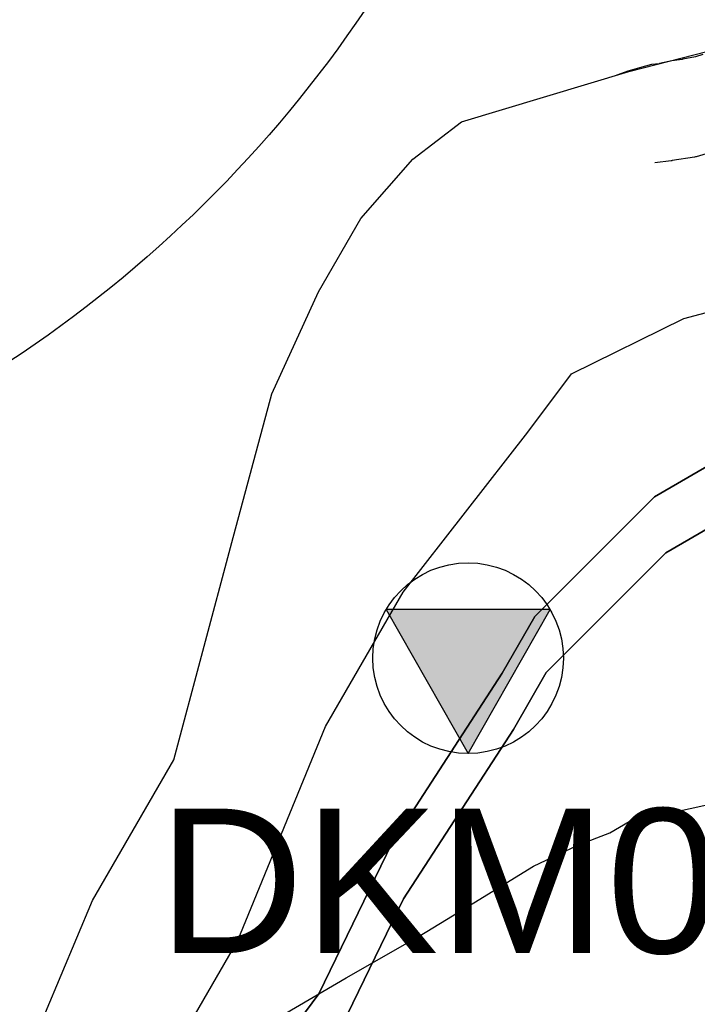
# Model space of a CAD drawing. Extents: x 158343 to 162498, y 431347 to 434500.
# Tile 68 of 220: x 159408 to 159437, y 433800 to 433843. Entities that reach past the tile are written whole.
import ezdxf

# ---------------------------------------------------------------- set-up
doc = ezdxf.new("R2010")
doc.units = 0
doc.header["$LTSCALE"] = 10
doc.header["$MEASUREMENT"] = 0
for name, color, linetype in [('000_arcering', 8, 'CONTINUOUS'), ('bestaand 007m', 8, 'CONTINUOUS'), ('bestaand 008m', 8, 'CONTINUOUS'), ('bestaand 009m', 8, 'CONTINUOUS'), ('bestaand 010m', 8, 'CONTINUOUS'), ('bestaand 011m', 8, 'CONTINUOUS'), ('bestaand 012m', 8, 'CONTINUOUS'), ('def. con-hoogtelijn (index)', 8, 'CONTINUOUS'), ('nieuw007m', 8, 'CONTINUOUS'), ('nieuw010m', 8, 'CONTINUOUS'), ('nieuw011m', 8, 'CONTINUOUS'), ('nieuw012m', 8, 'CONTINUOUS'), ('SONDERING', 7, 'CONTINUOUS')]:
    doc.layers.add(name, color=color, linetype=linetype)
doc.layers.add('000_onzichtbaar', color=8, linetype='CONTINUOUS', plot=False)
doc.styles.get("Standard").update_dxf_attribs({"font": 'arial.ttf'})

# ---------------------------------------------------------------- blocks, each defined once
blk = doc.blocks.new('bestaande hoogtelijnen')
at = {"layer": 'def. con-hoogtelijn (index)'}
for p, q in [((-232.538, -225.715), (-232.867, -225.757)), ((-232.538, -225.715), (-232.867, -225.757)), ((-232.538, -225.715), (-232.867, -225.757)), ((-232.523, -225.712), (-232.538, -225.715)), ((-232.523, -225.712), (-232.538, -225.715)), ((-232.523, -225.712), (-232.538, -225.715)), ((-231.985, -225.597), (-232.523, -225.712)), ((-231.985, -225.597), (-232.523, -225.712)), ((-231.985, -225.597), (-232.523, -225.712)), ((-231.546, -225.53), (-231.985, -225.597)), ((-231.546, -225.53), (-231.985, -225.597)), ((-231.546, -225.53), (-231.985, -225.597)), ((-231.522, -225.524), (-231.546, -225.53)), ((-231.522, -225.524), (-231.546, -225.53)), ((-231.522, -225.524), (-231.546, -225.53)), ((-230.969, -225.418), (-231.522, -225.524)), ((-230.969, -225.418), (-231.522, -225.524)), ((-230.969, -225.418), (-231.522, -225.524)), ((-230.648, -225.324), (-230.969, -225.418)), ((-230.648, -225.324), (-230.969, -225.418)), ((-230.648, -225.324), (-230.969, -225.418)), ((-233.89, -226.046), (-234.374, -226.215)), ((-233.89, -226.046), (-234.374, -226.215)), ((-233.89, -226.046), (-234.374, -226.215)), ((-233.388, -225.892), (-233.89, -226.046)), ((-233.388, -225.892), (-233.89, -226.046)), ((-233.388, -225.892), (-233.89, -226.046)), ((-232.867, -225.757), (-233.388, -225.892)), ((-232.867, -225.757), (-233.388, -225.892)), ((-232.867, -225.757), (-233.388, -225.892)), ((-230.219, -229.534), (-230.94, -229.745)), ((-230.219, -229.534), (-230.94, -229.745)), ((-232.019, -229.916), (-232.724, -230.006)), ((-232.019, -229.916), (-232.724, -230.006)), ((-231.988, -229.911), (-232.019, -229.916)), ((-231.988, -229.911), (-232.019, -229.916)), ((-231.977, -229.908), (-231.988, -229.911)), ((-231.977, -229.908), (-231.988, -229.911)), ((-231.014, -229.763), (-231.977, -229.908)), ((-231.014, -229.763), (-231.977, -229.908)), ((-230.962, -229.749), (-231.014, -229.763)), ((-230.962, -229.749), (-231.014, -229.763)), ((-230.94, -229.745), (-230.962, -229.749)), ((-230.94, -229.745), (-230.962, -229.749)), ((-232.729, -230.007), (-232.731, -230.008)), ((-232.729, -230.007), (-232.731, -230.008)), ((-232.726, -230.006), (-232.729, -230.007)), ((-232.726, -230.006), (-232.729, -230.007)), ((-232.724, -230.006), (-232.726, -230.006)), ((-232.724, -230.006), (-232.726, -230.006))]:
    blk.add_line(p, q, dxfattribs=at)
blk = doc.blocks.new('SONDERING')
at = {"layer": 'SONDERING', "transparency": 33554687}
h = blk.add_hatch(color=256, dxfattribs=at)
h.dxf.hatch_style = 1
h.paths.add_polyline_path([(0, -1.65), (1.418, 0.843), (-1.418, 0.843)])
at = {"layer": 'SONDERING'}
blk.add_lwpolyline([(0, -1.65), (1.418, 0.843), (-1.418, 0.843), (0, -1.65)], dxfattribs=at)
blk.add_circle((0, 0), 1.65, dxfattribs=at)
blk.add_attdef('BNO', (-2.722, 3.368), '', height=2.5, dxfattribs=at)

msp = doc.modelspace()

# ---------------------------------------------------------------- linework, layer by layer
at = {"layer": '000_onzichtbaar', "flags": 128}
msp.add_lwpolyline([(159418.1, 433799.05), (159421.73, 433801.18), (159424.88, 433802.98), (159427.25, 433804.42), (159429.83, 433806.01), (159431.75, 433806.91), (159433.13, 433807.45), (159433.97, 433807.93), (159435.11, 433808.17), (159436.61, 433808.5), (159438.11, 433808.83)], dxfattribs=at)
at = {"layer": 'bestaand 007m'}
msp.add_lwpolyline([(159408.046, 433798.052), (159410.75, 433804.52), (159414.265, 433810.607), (159416.782, 433820.001), (159418.505, 433826.432), (159420.523, 433830.847), (159422.353, 433834.017), (159424.61, 433836.587), (159426.71, 433838.2), (159433.953, 433840.374), (159441.319, 433842.274)], dxfattribs=at)
at = {"layer": 'bestaand 008m'}
msp.add_lwpolyline([(159239.373, 433712.228, 0.076026), (159401.988, 433784.446), (159406.883, 433787.661), (159410.262, 433791.04), (159412.429, 433794.794), (159417.03, 433802.763), (159420.837, 433812.043), (159424.189, 433817.849), (159429.59, 433824.779), (159431.477, 433827.305), (159436.327, 433829.688), (159440.784, 433830.882), (159449.27, 433833.349), (159459.452, 433836.95), (159472.503, 433842.297), (159488.819, 433854.127)], format="xyb", dxfattribs=at)
msp.add_lwpolyline([(159239.373, 433712.228, 0.076026), (159401.988, 433784.446), (159406.883, 433787.661), (159410.262, 433791.04), (159412.429, 433794.794), (159417.03, 433802.763), (159420.837, 433812.043), (159424.189, 433817.849), (159429.59, 433824.779), (159431.477, 433827.305), (159436.327, 433829.688), (159440.784, 433830.882), (159449.27, 433833.349), (159459.452, 433836.95), (159472.503, 433842.297), (159488.819, 433854.127)], format="xyb", dxfattribs=at)
at = {"layer": 'bestaand 009m'}
for points in [[(159488.784, 433838.13), (159473.485, 433834.815), (159449.999, 433828.306), (159442.919, 433826.52), (159437.674, 433823.491), (159435.067, 433821.987), (159429.887, 433816.806), (159428.467, 433814.346), (159423.717, 433807.011), (159420.536, 433800.48), (159417.288, 433796.079), (159414.721, 433791.634), (159411.846, 433788.022), (159409.498, 433784.66), (159404.853, 433781.978, -0.071052), (159240.492, 433708.206), (159183.266, 433693.696, 0.082445)], [(159183.266, 433693.696), (159240.492, 433708.206, 0.071052), (159404.853, 433781.978), (159409.498, 433784.66), (159411.846, 433788.022), (159414.721, 433791.634), (159417.288, 433796.079), (159420.536, 433800.48), (159423.717, 433807.011), (159428.467, 433814.346), (159429.887, 433816.806), (159435.067, 433821.987), (159437.674, 433823.491), (159442.919, 433826.52), (159449.999, 433828.306), (159473.485, 433834.815), (159488.784, 433838.13)]]:
    msp.add_lwpolyline(points, format="xyb", dxfattribs=at)
at = {"layer": 'bestaand 010m'}
for points in [[(159506.906, 433919.121, -0.499213), (159475.207, 433905.265), (159439.14, 433918.533, 0.420231), (159424.943, 433911.795), (159408.136, 433863.05, -0.420483), (159365.536, 433842.809), (159287.54, 433871.503, 0.53816), (159272.757, 433860.613), (159275.329, 433810.711, -0.307075), (159248.826, 433755.71), (159133.303, 433670.156, 0.083653)], [(159489.478, 433834.27), (159480.199, 433833.064), (159476.365, 433832.47), (159463.666, 433829.053), (159451.305, 433826.059), (159443.412, 433824.093), (159438.166, 433821.065), (159435.56, 433819.56), (159430.38, 433814.38), (159428.96, 433811.92), (159424.21, 433804.585), (159421.029, 433798.053), (159417.78, 433793.653), (159415.214, 433789.208), (159412.338, 433785.595), (159409.99, 433782.233), (159406.666, 433780.314, -0.067542), (159240.409, 433705.17), (159184.404, 433691.229, 0.072531)], [(159184.404, 433691.229), (159240.409, 433705.17, 0.067542), (159406.666, 433780.314), (159409.99, 433782.233), (159412.338, 433785.595), (159415.214, 433789.208), (159417.78, 433793.653), (159421.029, 433798.053), (159424.21, 433804.585), (159428.96, 433811.92), (159430.38, 433814.38), (159435.56, 433819.56), (159438.166, 433821.065), (159443.412, 433824.093), (159451.305, 433826.059), (159463.666, 433829.053), (159476.365, 433832.47), (159480.199, 433833.064), (159489.478, 433834.27)]]:
    msp.add_lwpolyline(points, format="xyb", dxfattribs=at)
at = {"layer": 'bestaand 011m'}
msp.add_lwpolyline([(159516.46, 433901.001, -0.319876), (159484.918, 433889.11), (159448.126, 433902.707, 0.408319), (159431.519, 433895.264), (159417.593, 433859.799, -0.420483), (159362.083, 433833.424), (159300.348, 433856.136, 0.53816), (159285.565, 433845.246), (159287.313, 433811.329, -0.31524), (159261.859, 433754.526), (159134.23, 433668.365, 0.100932)], format="xyb", dxfattribs=at)
at = {"layer": 'bestaand 012m'}
msp.add_lwpolyline([(159487.618, 433877.272), (159452.634, 433890.202, 0.420917), (159438.418, 433883.46), (159428.941, 433855.897, -0.420483), (159357.94, 433822.162), (159313.297, 433838.586, 0.521667), (159301.189, 433830.14), (159301.189, 433799.584, -0.226007), (159285.686, 433761.41), (159138.976, 433668.474, 0.121256)], format="xyb", dxfattribs=at)
at = {"layer": 'nieuw007m'}
msp.add_lwpolyline([(159408.046, 433798.052), (159410.75, 433804.52), (159414.265, 433810.607), (159416.782, 433820.001), (159418.505, 433826.432), (159420.523, 433830.847), (159422.353, 433834.017), (159424.61, 433836.587), (159426.71, 433838.2), (159433.953, 433840.374), (159441.319, 433842.274)], dxfattribs=at)
at = {"layer": 'nieuw010m', "flags": 128}
msp.add_lwpolyline([(159133.303, 433670.156), (159248.826, 433755.71, 0.307075), (159275.329, 433810.711), (159272.757, 433860.613, -0.53816), (159287.54, 433871.503), (159365.536, 433842.809, 0.420483), (159408.136, 433863.05), (159424.943, 433911.795, -0.420231), (159439.14, 433918.533), (159475.207, 433905.265, 0.499213), (159506.906, 433919.121), (159523.731, 433976.55)], format="xyb", dxfattribs=at)
at = {"layer": 'nieuw011m', "flags": 128}
msp.add_lwpolyline([(159134.23, 433668.365), (159261.859, 433754.526, 0.31524), (159287.313, 433811.329), (159285.565, 433845.246, -0.53816), (159300.348, 433856.136), (159362.083, 433833.424, 0.420483), (159417.593, 433859.799), (159431.519, 433895.264, -0.408319), (159448.126, 433902.707), (159484.918, 433889.11, 0.319876), (159516.46, 433901.001), (159545.515, 433990.632)], format="xyb", dxfattribs=at)
at = {"layer": 'nieuw012m', "flags": 128}
msp.add_lwpolyline([(159558.756, 433996.723), (159524.067, 433890.726, -0.40747), (159487.618, 433877.272), (159452.634, 433890.202, 0.420917), (159438.418, 433883.46), (159428.941, 433855.897, -0.420483), (159357.94, 433822.162), (159313.297, 433838.586, 0.521667), (159301.189, 433830.14), (159301.189, 433799.584, -0.226007), (159285.686, 433761.41), (159138.976, 433668.474, 0.121024)], format="xyb", dxfattribs=at)

# ---------------------------------------------------------------- block references
at = {"layer": '000_arcering'}
msp.add_blockref('bestaande hoogtelijnen', (159667.804, 434066.432), dxfattribs=at)
at = {"layer": 'SONDERING'}
ref = msp.add_blockref('SONDERING', (159427, 433815), dxfattribs=dict(at, xscale=2.5, yscale=2.5, zscale=2.5))
ref.add_attrib('BNO', 'DKM001', (159413.588, 433802.243), dxfattribs={"height": 6.25})

doc.saveas('drawing.dxf')
